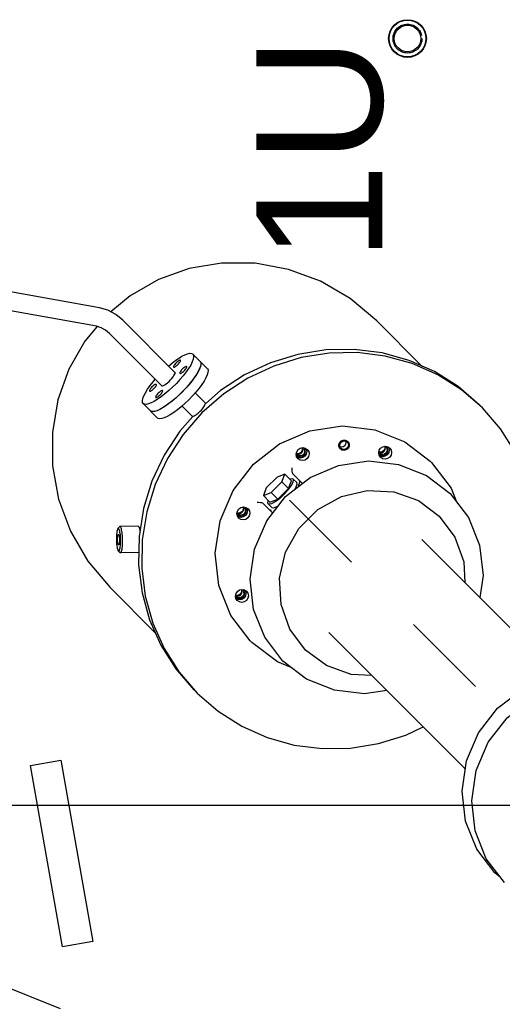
# Model space of a CAD drawing. Header units: metres. Extents: x 70279.8 to 70377.7, y 409251.8 to 409331.5.
# Tile 131 of 244: x 70323.551 to 70324.101, y 409305.523 to 409306.645. Entities that reach past the tile are written whole.
import ezdxf

# ---------------------------------------------------------------- set-up
doc = ezdxf.new("R2010")
doc.units = ezdxf.units.M
doc.linetypes.add('CENTER', pattern=[2, 1.25, -0.25, 0.25, -0.25])
doc.linetypes.add('HIDDEN', pattern=[0.2, 0.1, -0.1])
for name, color, linetype in [('02___PRT_ALL_AXES', 7, 'Continuous'), ('ASM_BASE_FEATURES', 7, 'Continuous'), ('DEFAULT_2', 7, 'HIDDEN'), ('GEOM', 7, 'Continuous'), ('PIPES', 7, 'Continuous'), ('PRT_AXIS', 7, 'Continuous')]:
    doc.layers.add(name, color=color, linetype=linetype)
doc.styles.add('TEXTSTYLE_3', font='arial.ttf')

# ---------------------------------------------------------------- blocks, each defined once
blk = doc.blocks.new('Transformer_Top_20170130')
at = {"color": 7, "linetype": 'Continuous'}
for p, q in [((-1961.6, -299.8), (-1754.8, -263.2)), ((-1754.8, -263.2), (-1748.7, -297.7)), ((-1955.5, -334.3), (-1961.6, -299.8)), ((-1748.7, -297.7), (-1955.5, -334.3)), ((-1510.3, -363.3), (-1512.2, -365.2)), ((-1503.5, -363.6), (-1503.4, -363.4)), ((-1491.5, -363.4), (-1491.6, -363.6)), ((-1484.7, -362.8), (-1482.7, -364.7)), ((-1484.3, -388.3), (-1482.3, -386.3)), ((-1357.1, -448), (-1356.4, -447.3)), ((-1342, -463.1), (-1341.3, -462.4)), ((-1636.7, -544.6), (-1614.5, -515.5)), ((-1614.5, -515.5), (-1612.9, -513.8)), ((-1561.5, -508.2), (-1563.9, -506.6)), ((-1554.7, -507.2), (-1556.2, -509.5)), ((-1555.1, -507.9), (-1555.9, -508.3)), ((-1467.5, -509.9), (-1469.9, -508.2)), ((-1460.6, -508.8), (-1462.2, -511.2)), ((-1461.1, -509.5), (-1461.8, -510)), ((-1467.2, -539.3), (-1455.8, -527.9)), ((-1464, -538.1), (-1463.5, -535.6)), ((-1460.7, -538.4), (-1456.6, -534.3)), ((-1457, -535.1), (-1456.6, -534.3)), ((-1454.7, -536.2), (-1447.2, -528.7)), ((-1454.7, -536.2), (-1451.3, -545)), ((-1451.3, -545), (-1443.8, -537.5)), ((-1438.3, -532), (-1447.2, -528.7)), ((-1447.2, -528.7), (-1443.8, -537.5)), ((-1443.8, -537.5), (-1431.5, -549.8)), ((-1426, -544.3), (-1438.3, -532)), ((-1643, -560.3), (-1636.7, -544.6)), ((-1451.3, -545), (-1439, -557.3)), ((-1439, -557.3), (-1431.5, -549.8)), ((-1431.5, -549.8), (-1422.7, -553.2)), ((-1422.7, -553.2), (-1426, -544.3)), ((-1656.4, -578), (-1635.8, -550.9)), ((-1439, -557.3), (-1430.2, -560.7)), ((-1430.2, -560.7), (-1422.7, -553.2)), ((-1432.1, -570), (-1436.3, -568.3)), ((-1421.9, -561.8), (-1433.3, -573.2)), ((-1432.4, -566.7), (-1428.3, -562.6)), ((-1429.6, -569.5), (-1432.1, -570)), ((-1429.1, -563), (-1428.3, -562.6)), ((-1641, -600.5), (-1623.3, -576.6)), ((-1399.8, -577.5), (-1402.2, -575.9)), ((-1393, -576.4), (-1394.5, -578.8)), ((-1393.5, -577.1), (-1394.2, -577.6)), ((-1759, -759), (-1603.3, -603.2)), ((-1393.9, -618), (-1393.2, -617.2)), ((-1393.2, -617.2), (-1392.4, -616.5)), ((-1388.1, -616.1), (-1386.3, -617.3)), ((-1391.2, -625.3), (-1393.1, -624.1)), ((-1388.5, -622.5), (-1390.4, -621.4)), ((-1385.5, -623.4), (-1386.2, -624.2)), ((-1384.8, -621.3), (-1385.5, -623.4)), ((-1398.2, -671.6), (-1400.6, -669.9)), ((-1391.4, -670.5), (-1392.9, -672.8)), ((-1391.8, -671.2), (-1392.5, -671.7)), ((-1653, -865), (-1497.2, -709.3)), ((-1409.5, -720.5), (-1438.6, -742.7)), ((-1409.5, -720.5), (-1407.8, -718.9)), ((-1438.6, -742.7), (-1454.3, -749)), ((-1882.1, -798.7), (-1877.4, -792.5))]:
    blk.add_line(p, q, dxfattribs=at)
for points in [[(-1512.2, -365.2), (-1512.4, -365.6), (-1512.4, -365.7)], [(-1512.4, -365.7), (-1512.4, -365.9), (-1512.1, -366.3), (-1511.5, -366.7), (-1510.6, -367), (-1509.5, -367.3), (-1508.2, -367.5), (-1506.7, -367.8), (-1505, -367.9), (-1503.1, -368.1), (-1501.2, -368.2), (-1499.2, -368.2), (-1497.1, -368.2), (-1495.1, -368.1), (-1493.1, -368), (-1491.2, -367.8), (-1489.4, -367.6), (-1487.7, -367.4), (-1486.3, -367.1), (-1485, -366.8), (-1484, -366.4), (-1483.2, -366.1), (-1482.7, -365.7)], [(-1510.3, -363.3), (-1510.5, -363.6), (-1510.4, -363.9), (-1510.2, -364.2), (-1509.6, -364.5), (-1508.9, -364.8), (-1507.9, -365.1), (-1506.8, -365.3), (-1505.5, -365.5), (-1504, -365.6), (-1502.4, -365.8), (-1500.7, -365.8), (-1499, -365.9), (-1497.2, -365.9), (-1495.4, -365.8), (-1493.7, -365.7), (-1492.1, -365.6), (-1490.5, -365.4), (-1489.1, -365.2), (-1487.8, -364.9), (-1486.7, -364.6), (-1485.8, -364.3), (-1485.1, -364), (-1484.7, -363.7)], [(-1484.7, -362.8), (-1484.8, -362.7), (-1485.3, -362.4), (-1486.1, -362.2), (-1487, -361.9), (-1488.2, -361.7), (-1489.5, -361.5), (-1491, -361.3), (-1492.6, -361.2), (-1494.2, -361.1), (-1496, -361.1), (-1497.8, -361.1), (-1499.5, -361.2), (-1501.2, -361.3), (-1502.9, -361.4), (-1504.5, -361.6), (-1505.9, -361.8), (-1507.2, -362.1), (-1508.3, -362.3), (-1509.1, -362.6), (-1509.8, -362.9), (-1510.3, -363.3)], [(-1491.6, -363.6), (-1491.9, -363.8), (-1492.3, -364), (-1492.9, -364.1), (-1493.7, -364.3), (-1494.5, -364.4), (-1495.5, -364.5), (-1496.5, -364.5), (-1497.5, -364.6), (-1498.6, -364.6), (-1499.6, -364.5), (-1500.5, -364.5), (-1501.4, -364.4), (-1502.1, -364.3), (-1502.7, -364.1), (-1503.1, -363.9), (-1503.4, -363.8), (-1503.5, -363.6)], [(-1503.4, -363.4), (-1503.1, -363.2), (-1502.6, -363), (-1502, -362.8), (-1501.3, -362.7), (-1500.4, -362.6), (-1499.5, -362.5), (-1498.5, -362.4), (-1497.4, -362.4), (-1496.4, -362.4), (-1495.4, -362.4), (-1494.4, -362.5), (-1493.6, -362.6), (-1492.8, -362.7), (-1492.3, -362.9), (-1491.8, -363), (-1491.6, -363.2), (-1491.5, -363.4)], [(-1484.7, -363.7), (-1484.5, -363.4), (-1484.5, -363.1), (-1484.7, -362.8)], [(-1482.4, -365.2), (-1482.5, -365), (-1482.7, -364.7)], [(-1482.7, -365.7), (-1482.5, -365.3), (-1482.4, -365.2)], [(-1482.3, -386.3), (-1482.9, -386.7), (-1483.6, -387.1), (-1484.7, -387.4), (-1485.9, -387.7), (-1487.3, -388)], [(-1482.1, -385.8), (-1482.1, -386), (-1482.3, -386.3)], [(-1356.4, -447.3), (-1356.6, -447.7), (-1356.6, -448.3)], [(-1356.6, -448.3), (-1356.5, -449), (-1356.1, -449.9)], [(-1356.1, -449.9), (-1355.6, -450.9), (-1354.9, -452), (-1354, -453.2), (-1353.1, -454.4), (-1352, -455.6), (-1350.8, -456.8), (-1349.6, -458), (-1348.4, -459.1), (-1347.2, -460), (-1346, -460.9), (-1344.9, -461.6)], [(-1344.9, -461.6), (-1343.9, -462.1), (-1343, -462.5)], [(-1343, -462.5), (-1342.3, -462.6), (-1341.7, -462.6), (-1341.3, -462.4)], [(-1612.9, -513.8), (-1583.8, -491.7), (-1549.6, -478), (-1512.8, -473.8), (-1475.8, -479.3), (-1441.2, -494.1), (-1411.2, -517.3), (-1388.1, -547.2), (-1373.3, -581.8), (-1367.8, -618.8), (-1372, -655.6), (-1385.7, -689.8), (-1407.8, -718.9)], [(-1566.7, -509.3), (-1568.3, -506.9), (-1568.9, -504.1), (-1568.4, -501.3), (-1566.8, -498.9)], [(-1566.8, -498.9), (-1564.5, -497.4), (-1561.7, -496.8), (-1558.8, -497.5), (-1556.4, -499.1)], [(-1563.9, -506.6), (-1565.6, -504.2), (-1566.2, -501.3), (-1565.7, -498.5)], [(-1561.2, -497.2), (-1561.6, -498.1), (-1561.7, -499.1), (-1561.6, -500.1), (-1561.3, -501.1), (-1560.9, -502.1), (-1560.2, -502.9)], [(-1560.2, -502.9), (-1559.4, -503.5), (-1558.5, -504), (-1557.5, -504.3), (-1556.5, -504.4), (-1555.5, -504.2), (-1554.5, -503.9)], [(-1556.4, -499.1), (-1554.8, -501.5), (-1554.2, -504.3), (-1554.7, -507.2)], [(-1472.6, -511), (-1474.3, -508.6), (-1474.9, -505.7), (-1474.4, -502.9), (-1472.8, -500.5)], [(-1472.8, -500.5), (-1470.4, -499), (-1467.6, -498.5), (-1464.8, -499.1), (-1462.4, -500.7)], [(-1469.9, -508.2), (-1471.5, -505.8), (-1472.1, -503), (-1471.6, -500.2)], [(-1467.2, -498.8), (-1467.5, -499.8), (-1467.7, -500.8), (-1467.6, -501.8), (-1467.3, -502.8), (-1466.8, -503.7), (-1466.2, -504.5)], [(-1466.2, -504.5), (-1465.4, -505.2), (-1464.4, -505.6), (-1463.5, -505.9), (-1462.4, -506), (-1461.4, -505.9), (-1460.5, -505.5)], [(-1462.4, -500.7), (-1460.7, -503.1), (-1460.1, -506), (-1460.6, -508.8)], [(-1635.8, -550.9), (-1608.7, -530.3), (-1576.9, -517.6), (-1542.6, -513.6), (-1508.2, -518.7), (-1476, -532.6), (-1448.1, -554.1), (-1426.5, -582), (-1412.7, -614.2), (-1407.6, -648.7), (-1411.6, -682.9), (-1424.3, -714.7), (-1444.9, -741.8)], [(-1556.2, -509.5), (-1558.6, -511.1), (-1561.4, -511.6), (-1564.2, -511), (-1566.7, -509.3)], [(-1555.9, -508.3), (-1558.7, -508.8), (-1561.5, -508.2)], [(-1462.2, -511.2), (-1464.6, -512.7), (-1467.4, -513.2), (-1470.2, -512.6), (-1472.6, -511)], [(-1461.8, -510), (-1464.6, -510.5), (-1467.5, -509.9)], [(-1455.8, -527.9), (-1455.5, -526.9), (-1455.3, -525.3), (-1455.2, -523.4), (-1455.2, -521.6)], [(-1460.7, -538.4), (-1461.1, -540.2), (-1460.1, -543.2), (-1458.4, -546.2)], [(-1446.1, -552.1), (-1450.7, -547), (-1454.3, -542.1), (-1456.5, -538), (-1457, -535.1)], [(-1456.6, -534.3), (-1455.7, -533.9), (-1452.8, -534.3)], [(-1623.3, -576.6), (-1599.4, -558.9), (-1571.3, -548.8), (-1541.2, -547.2), (-1511.5, -554.1), (-1484.8, -569), (-1463, -590.8), (-1448.1, -617.6), (-1441.2, -647.2), (-1442.8, -677.3), (-1452.9, -705.4), (-1470.6, -729.3)], [(-1446.1, -552.1), (-1441, -556.7), (-1436.1, -560.3), (-1432, -562.5), (-1429.1, -563)], [(-1428.3, -562.6), (-1427.9, -561.7), (-1428.3, -558.8)], [(-1415.6, -561.2), (-1417.4, -561.2), (-1419.3, -561.3), (-1420.9, -561.5), (-1421.9, -561.8)], [(-1440.2, -564.4), (-1437.2, -566.1), (-1434.2, -567.1), (-1432.4, -566.7)], [(-1405, -578.6), (-1406.6, -576.2), (-1407.2, -573.4), (-1406.7, -570.6), (-1405.2, -568.2)], [(-1405.2, -568.2), (-1402.8, -566.6), (-1400, -566.1), (-1397.1, -566.7), (-1394.7, -568.4)], [(-1402.2, -575.9), (-1403.9, -573.5), (-1404.5, -570.6), (-1404, -567.8)], [(-1399.5, -566.5), (-1399.9, -567.4), (-1400, -568.4), (-1399.9, -569.4), (-1399.6, -570.4), (-1399.2, -571.3), (-1398.5, -572.2)], [(-1398.5, -572.2), (-1397.7, -572.8), (-1396.8, -573.3), (-1395.8, -573.6), (-1394.8, -573.7), (-1393.8, -573.5), (-1392.8, -573.2)], [(-1394.7, -568.4), (-1393.1, -570.8), (-1392.5, -573.6), (-1393, -576.4)], [(-1669.4, -669.3), (-1673.1, -644.1), (-1669.2, -609.8), (-1656.4, -578)], [(-1394.5, -578.8), (-1396.9, -580.4), (-1399.7, -580.9), (-1402.6, -580.3), (-1405, -578.6)], [(-1394.2, -577.6), (-1397, -578.1), (-1399.8, -577.5)], [(-1652.4, -652.3), (-1651.1, -628.6), (-1641, -600.5)], [(-1392.4, -616.5), (-1390.3, -615.8), (-1388.1, -616.1)], [(-1390.4, -621.4), (-1391.5, -619.5), (-1391.8, -617.3), (-1391.5, -616.2)], [(-1386.3, -617.3), (-1385.1, -619.1), (-1384.8, -621.3)], [(-1393.1, -624.1), (-1394.3, -622.2), (-1394.6, -620), (-1393.9, -618)], [(-1386.2, -624.2), (-1387, -624.9), (-1389, -625.6), (-1391.2, -625.3)], [(-1385.2, -622.5), (-1386.3, -622.8), (-1388.5, -622.5)], [(-1403.3, -672.7), (-1405, -670.2), (-1405.6, -667.4), (-1405.1, -664.6), (-1403.5, -662.2)], [(-1403.5, -662.2), (-1401.2, -660.7), (-1398.3, -660.2), (-1395.5, -660.8), (-1393.1, -662.4)], [(-1400.6, -669.9), (-1402.2, -667.5), (-1402.8, -664.7), (-1402.3, -661.9)], [(-1397.9, -660.5), (-1398.2, -661.4), (-1398.4, -662.5), (-1398.3, -663.5), (-1398, -664.5), (-1397.5, -665.4), (-1396.9, -666.2)], [(-1393.1, -662.4), (-1391.5, -664.8), (-1390.8, -667.7), (-1391.4, -670.5)], [(-1392.9, -672.8), (-1395.3, -674.4), (-1398.1, -674.9), (-1400.9, -674.3), (-1403.3, -672.7)], [(-1392.5, -671.7), (-1395.3, -672.2), (-1398.2, -671.6)], [(-1396.9, -666.2), (-1396.1, -666.8), (-1395.2, -667.3), (-1394.2, -667.6), (-1393.2, -667.7), (-1392.1, -667.6), (-1391.2, -667.2)], [(-1470.6, -729.3), (-1494.5, -747), (-1522.6, -757.1), (-1546.3, -758.4)], [(-1444.9, -741.8), (-1472, -762.5), (-1503.8, -775.2), (-1538.1, -779.1), (-1563.3, -775.4)], [(-1877.4, -792.5), (-1850.3, -771.9), (-1818.5, -759.2), (-1784.2, -755.2), (-1749.8, -760.3), (-1717.5, -774.1), (-1689.7, -795.7), (-1668.1, -823.6), (-1654.3, -855.8), (-1649.2, -890.2), (-1653.2, -924.5), (-1665.9, -956.3), (-1686.5, -983.4)], [(-1888.4, -803.5), (-1861.3, -782.8), (-1829.5, -770.1), (-1795.2, -766.2), (-1760.8, -771.3), (-1728.5, -785.1), (-1700.7, -806.7), (-1679.1, -834.5), (-1665.3, -866.8), (-1660.2, -901.2), (-1664.1, -935.5), (-1676.8, -967.3), (-1697.5, -994.4)]]:
    blk.add_lwpolyline(points, dxfattribs=at)
for radius in [21, 15.2]:
    blk.add_circle((-926, -693), radius, dxfattribs=at)
at = {"layer": '02___PRT_ALL_AXES', "color": 7, "linetype": 'Continuous'}
for p, q in [((-1512.1, -386.3), (-1512.4, -365.7)), ((-1482.1, -385.8), (-1482.4, -365.2))]:
    blk.add_line(p, q, dxfattribs=at)
blk.add_circle((-926, -693), 21.5, dxfattribs=at)
at = {"layer": 'ASM_BASE_FEATURES', "color": 7, "linetype": 'CENTER'}
blk.add_line((-1806.1, -912.1), (-1442, -548), dxfattribs=at)
at = {"layer": 'DEFAULT_2', "color": 7, "linetype": 'HIDDEN'}
for points in [[(-1562.9, -497.1), (-1563.6, -497.9), (-1564.2, -498.9), (-1564.6, -500.1), (-1564.7, -501.2), (-1564.6, -502.4), (-1564.2, -503.6), (-1563.7, -504.6), (-1562.9, -505.6)], [(-1468.8, -498.7), (-1469.6, -499.6), (-1470.2, -500.6), (-1470.5, -501.7), (-1470.7, -502.9), (-1470.5, -504), (-1470.2, -505.2), (-1469.6, -506.3), (-1468.9, -507.2)], [(-1562.9, -505.6), (-1562, -506.3), (-1560.9, -506.9), (-1559.8, -507.3), (-1558.6, -507.4), (-1557.4, -507.3), (-1556.3, -506.9), (-1555.3, -506.3), (-1554.4, -505.5)], [(-1468.9, -507.2), (-1467.9, -508), (-1466.9, -508.5), (-1465.7, -508.9), (-1464.5, -509), (-1463.4, -508.9), (-1462.2, -508.5), (-1461.2, -507.9), (-1460.3, -507.2)], [(-1401.2, -566.3), (-1401.9, -567.2), (-1402.5, -568.2), (-1402.9, -569.3), (-1403, -570.5), (-1402.9, -571.7), (-1402.5, -572.9), (-1402, -573.9), (-1401.2, -574.9)], [(-1401.2, -574.9), (-1400.3, -575.6), (-1399.2, -576.2), (-1398.1, -576.5), (-1396.9, -576.7), (-1395.7, -576.5), (-1394.6, -576.2), (-1393.6, -575.6), (-1392.7, -574.8)], [(-1393.8, -624.8), (-1394.5, -623.9), (-1395.1, -622.8), (-1395.5, -621.7), (-1395.6, -620.6), (-1395.5, -619.4), (-1395.2, -618.3), (-1394.6, -617.3), (-1393.9, -616.4), (-1393, -615.7), (-1391.9, -615.2), (-1390.8, -614.9)], [(-1385.6, -616.6), (-1384.8, -617.5), (-1384.3, -618.5), (-1383.9, -619.6), (-1383.8, -620.8), (-1383.9, -621.9), (-1384.2, -623), (-1384.7, -624), (-1385.4, -624.9), (-1386.3, -625.6), (-1387.3, -626.2), (-1388.4, -626.5), (-1389.6, -626.6), (-1390.7, -626.4), (-1391.8, -626.1), (-1392.9, -625.5), (-1393.8, -624.8)], [(-1390.8, -614.9), (-1389.9, -614.8), (-1388.9, -614.9), (-1388, -615.1), (-1387.1, -615.5), (-1386.3, -616), (-1385.6, -616.6)], [(-1399.5, -660.4), (-1400.3, -661.2), (-1400.9, -662.3), (-1401.2, -663.4), (-1401.4, -664.6), (-1401.3, -665.7), (-1400.9, -666.9), (-1400.3, -668), (-1399.6, -668.9)], [(-1399.6, -668.9), (-1398.7, -669.7), (-1397.6, -670.2), (-1396.4, -670.6), (-1395.2, -670.7), (-1394.1, -670.6), (-1393, -670.2), (-1391.9, -669.6), (-1391.1, -668.9)]]:
    blk.add_lwpolyline(points, dxfattribs=at)
blk.add_circle((-926, -693), 16.5, dxfattribs=at)
at = {"layer": 'GEOM', "color": 7, "linetype": 'Continuous'}
for p, q in [((-1521.8, -328.5), (-1552, -354)), ((-1603.5, -405.5), (-1552, -354)), ((-1299.5, -709.5), (-1248, -658))]:
    blk.add_line(p, q, dxfattribs=at)
for points in [[(-1254.7, -338.9), (-1271, -325.3), (-1303, -306.9), (-1338, -294.4), (-1375.1, -288.1), (-1413.2, -288.3), (-1451.1, -295.2), (-1487.8, -308.7), (-1521.8, -328.5)], [(-1248, -658), (-1222.5, -627.8), (-1202.7, -593.8), (-1189.2, -557.2), (-1182.3, -519.2), (-1182.1, -481.1), (-1188.4, -444), (-1200.9, -409), (-1219.3, -377), (-1237.8, -354.9)]]:
    blk.add_lwpolyline(points, dxfattribs=at)
at = {"layer": 'PIPES', "color": 7, "linetype": 'Continuous'}
for p, q in [((-1254.1, -338.3), (-1207.7, -80.7)), ((-1233.2, -342), (-1186.1, -80.8)), ((-2032.4, -297.2), (-1953.8, -100.7)), ((-1235.9, -351.4), (-1233.2, -342)), ((-1322, -413), (-1262.3, -353.3)), ((-1307, -428), (-1247.3, -368.3))]:
    blk.add_line(p, q, dxfattribs=at)
for points in [[(-1262.3, -353.3), (-1258.5, -348.7), (-1255.7, -343.6), (-1254.1, -338.3)], [(-1247.3, -368.3), (-1240.7, -360.3), (-1235.9, -351.4)]]:
    blk.add_lwpolyline(points, dxfattribs=at)
at = {"layer": 'PRT_AXIS', "color": 7, "linetype": 'Continuous'}
for p, q in [((-1342.3, -391.8), (-1358.7, -408.1)), ((-1321.8, -412.3), (-1322.1, -412.8)), ((-1323.5, -425.2), (-1327.5, -420.9)), ((-1648.4, -432.5), (-1672.4, -453.2)), ((-1357.1, -448), (-1345, -435.9)), ((-1325.3, -439.7), (-1329.6, -435.6)), ((-1310.5, -437.2), (-1314.9, -433.5)), ((-1285.8, -448.3), (-1302.1, -464.7)), ((-1342, -463.1), (-1329.9, -451))]:
    blk.add_line(p, q, dxfattribs=at)
for points in [[(-1357.1, -448.1), (-1373.8, -433.5), (-1401.2, -415.6), (-1430.8, -401.7), (-1461.9, -392.1), (-1493.9, -386.9), (-1526.2, -386.4), (-1558, -390.4), (-1588.8, -399), (-1617.9, -411.8), (-1644.8, -428.8), (-1668.8, -449.5)], [(-1352.7, -458.7), (-1377.5, -437.2), (-1404.9, -419.3), (-1434.5, -405.4), (-1465.6, -395.7), (-1497.6, -390.6), (-1529.8, -390), (-1561.7, -394.1), (-1592.5, -402.6), (-1621.6, -415.5), (-1648.4, -432.5)], [(-1327.5, -420.9), (-1331.2, -416.5), (-1334.5, -412.2), (-1337.4, -408.1), (-1339.8, -404.3), (-1341.5, -400.8), (-1342.7, -397.7), (-1343.2, -395.2), (-1343.1, -393.2), (-1342.3, -391.8)], [(-1342.3, -391.8), (-1340.9, -391), (-1338.9, -390.9), (-1336.3, -391.4), (-1333.3, -392.5), (-1329.8, -394.3), (-1325.9, -396.7), (-1321.8, -399.6), (-1317.6, -402.9), (-1314.5, -405.5)], [(-1329.6, -435.6), (-1333.7, -431.3), (-1337.6, -426.9), (-1341.1, -422.6), (-1344.2, -418.3), (-1346.8, -414.4), (-1348.9, -410.7), (-1350.4, -407.4), (-1351.2, -404.6), (-1351.4, -402.3), (-1351, -400.6), (-1350.5, -399.9)], [(-1293.9, -456.5), (-1295.4, -457.3), (-1297.4, -457.4), (-1299.9, -456.9), (-1303, -455.7), (-1306.5, -453.9), (-1310.3, -451.6), (-1314.4, -448.7), (-1318.7, -445.4), (-1323.1, -441.7), (-1327.4, -437.6), (-1331.6, -433.4), (-1335.7, -429.1), (-1339.4, -424.7), (-1342.7, -420.4), (-1345.6, -416.3), (-1347.9, -412.5), (-1349.7, -409), (-1350.9, -405.9), (-1351.4, -403.4), (-1351.3, -401.4), (-1350.5, -399.9)], [(-1328.1, -398.8), (-1328.2, -399.2), (-1328.2, -399.7), (-1327.9, -400.3), (-1327.4, -401.1), (-1326.8, -401.9), (-1326.1, -402.8), (-1325.2, -403.7), (-1324.3, -404.6), (-1323.4, -405.3), (-1322.6, -405.9), (-1321.8, -406.4), (-1321.2, -406.7), (-1320.7, -406.7), (-1320.3, -406.6)], [(-1320.3, -406.6), (-1320.2, -406.3), (-1320.3, -405.8), (-1320.6, -405.1), (-1321, -404.4), (-1321.6, -403.5), (-1322.4, -402.6), (-1323.2, -401.7), (-1324.1, -400.9), (-1325, -400.1), (-1325.9, -399.5), (-1326.6, -399.1), (-1327.3, -398.8), (-1327.8, -398.7), (-1328.1, -398.8)], [(-1337.8, -443.8), (-1341.9, -439.5), (-1345.8, -435.1), (-1349.3, -430.8), (-1352.4, -426.5), (-1355, -422.6), (-1357.1, -418.9), (-1358.6, -415.6), (-1359.4, -412.8), (-1359.6, -410.5), (-1359.2, -408.8), (-1358.7, -408.1)], [(-1335.2, -406), (-1335.4, -406.3), (-1335.3, -406.8), (-1335, -407.4), (-1334.6, -408.2), (-1333.9, -409.1), (-1333.2, -410), (-1332.4, -410.9), (-1331.5, -411.7), (-1330.6, -412.4), (-1329.7, -413.1), (-1328.9, -413.5), (-1328.3, -413.8), (-1327.8, -413.9), (-1327.5, -413.7)], [(-1327.5, -413.7), (-1327.3, -413.4), (-1327.4, -412.9), (-1327.7, -412.3), (-1328.1, -411.5), (-1328.8, -410.6), (-1329.5, -409.7), (-1330.3, -408.8), (-1331.2, -408), (-1332.1, -407.3), (-1333, -406.6), (-1333.8, -406.2), (-1334.4, -405.9), (-1334.9, -405.8), (-1335.2, -406)], [(-1322.1, -412.8), (-1322, -413.8), (-1321.5, -414.9), (-1320.7, -416.3), (-1319.7, -417.9), (-1318.4, -419.5), (-1316.9, -421.2), (-1315.2, -422.9), (-1313.5, -424.4), (-1311.9, -425.7), (-1310.3, -426.7), (-1308.9, -427.5), (-1307.8, -428)], [(-1314.9, -433.5), (-1319.2, -429.5), (-1323.5, -425.2)], [(-1300.6, -426.3), (-1300.7, -426.7), (-1300.7, -427.2), (-1300.4, -427.8), (-1299.9, -428.6), (-1299.3, -429.4), (-1298.6, -430.3), (-1297.7, -431.2), (-1296.8, -432.1), (-1295.9, -432.8), (-1295.1, -433.4), (-1294.3, -433.9), (-1293.7, -434.2), (-1293.2, -434.2), (-1292.8, -434.1)], [(-1292.8, -434.1), (-1292.7, -433.8), (-1292.8, -433.3), (-1293.1, -432.6), (-1293.5, -431.9), (-1294.1, -431), (-1294.9, -430.1), (-1295.7, -429.2), (-1296.6, -428.4), (-1297.5, -427.6), (-1298.4, -427), (-1299.1, -426.6), (-1299.8, -426.3), (-1300.3, -426.2), (-1300.6, -426.3)], [(-1299.5, -420.5), (-1296.9, -423.6), (-1293.6, -427.8), (-1290.7, -431.9), (-1288.3, -435.8), (-1286.5, -439.3), (-1285.4, -442.3), (-1284.9, -444.9), (-1285, -446.9), (-1285.8, -448.3)], [(-1285.8, -448.3), (-1287.2, -449.1), (-1289.2, -449.2), (-1291.7, -448.7), (-1294.8, -447.5), (-1298.3, -445.8), (-1302.1, -443.4), (-1306.2, -440.5), (-1310.5, -437.2)], [(-1307.7, -433.5), (-1307.9, -433.8), (-1307.8, -434.3), (-1307.5, -434.9), (-1307.1, -435.7), (-1306.4, -436.6), (-1305.7, -437.5), (-1304.9, -438.4), (-1304, -439.2), (-1303.1, -439.9), (-1302.2, -440.6), (-1301.4, -441), (-1300.8, -441.3), (-1300.3, -441.4), (-1300, -441.2)], [(-1307.8, -428), (-1306.8, -428.1), (-1306.3, -427.8)], [(-1300, -441.2), (-1299.8, -440.9), (-1299.9, -440.4), (-1300.2, -439.8), (-1300.6, -439), (-1301.3, -438.1), (-1302, -437.2), (-1302.8, -436.3), (-1303.7, -435.5), (-1304.6, -434.8), (-1305.5, -434.1), (-1306.3, -433.7), (-1306.9, -433.4), (-1307.4, -433.3), (-1307.7, -433.5)], [(-1302.1, -464.7), (-1302.8, -465.2), (-1304.5, -465.6), (-1306.8, -465.4), (-1309.6, -464.6), (-1312.9, -463.1), (-1316.6, -461), (-1320.5, -458.4), (-1324.8, -455.3), (-1329.1, -451.8), (-1333.5, -447.9), (-1337.8, -443.8)], [(-1293.9, -456.5), (-1294.6, -457), (-1296.3, -457.4), (-1298.6, -457.2), (-1301.4, -456.4), (-1304.7, -454.9), (-1308.4, -452.8), (-1312.3, -450.2), (-1316.6, -447.1), (-1320.9, -443.6), (-1325.3, -439.7)], [(-1672.4, -453.2), (-1693.1, -477.2), (-1710.1, -504), (-1723, -533.1), (-1731.6, -563.9), (-1735.6, -595.8), (-1735, -628), (-1729.9, -660), (-1720.3, -691.1), (-1711, -710.9)], [(-1347.2, -778.4), (-1326.5, -754.4), (-1309.5, -727.6), (-1296.6, -698.5), (-1288.1, -667.7), (-1284, -635.8), (-1284.6, -603.6), (-1289.7, -571.6), (-1299.4, -540.5), (-1313.3, -510.9), (-1331.2, -483.5), (-1352.7, -458.7)], [(-1343.5, -774.8), (-1322.8, -750.8), (-1305.8, -723.9), (-1293, -694.8), (-1284.4, -664), (-1280.4, -632.2), (-1280.9, -599.9), (-1286.1, -567.9), (-1295.7, -536.8), (-1309.6, -507.2), (-1327.5, -479.8), (-1342.1, -463.1)], [(-1562.2, -504.9), (-1563.2, -503.5), (-1563.7, -501.8), (-1563.6, -500.1), (-1562.9, -498.6), (-1562.3, -497.9)], [(-1555.3, -505), (-1555.9, -505.6), (-1557.4, -506.2), (-1559.1, -506.4), (-1560.8, -505.9), (-1562.2, -504.9)], [(-1559.6, -502.3), (-1560.7, -500.7), (-1561.1, -498.8), (-1560.8, -497)], [(-1554.4, -503.5), (-1556.1, -503.8), (-1558, -503.4), (-1559.6, -502.3)], [(-1468.2, -506.5), (-1469.2, -505.1), (-1469.6, -503.4), (-1469.5, -501.8), (-1468.8, -500.2), (-1468.3, -499.6)], [(-1465.6, -504), (-1466.7, -502.3), (-1467.1, -500.5), (-1466.8, -498.7)], [(-1460.3, -505.1), (-1462.1, -505.5), (-1464, -505.1), (-1465.6, -504)], [(-1461.2, -506.6), (-1461.9, -507.2), (-1463.4, -507.9), (-1465.1, -508), (-1466.8, -507.5), (-1468.2, -506.5)], [(-1400.5, -574.2), (-1401.5, -572.8), (-1402, -571.1), (-1401.9, -569.4), (-1401.2, -567.9), (-1400.6, -567.2)], [(-1398, -571.6), (-1399.1, -570), (-1399.5, -568.1), (-1399.1, -566.3)], [(-1392.7, -572.8), (-1394.5, -573.1), (-1396.3, -572.7), (-1398, -571.6)], [(-1393.6, -574.3), (-1394.2, -574.8), (-1395.8, -575.5), (-1397.4, -575.6), (-1399.1, -575.2), (-1400.5, -574.2)], [(-1398.9, -668.2), (-1399.9, -666.8), (-1400.4, -665.1), (-1400.2, -663.4), (-1399.6, -661.9), (-1399, -661.3)], [(-1396.3, -665.6), (-1397.4, -664), (-1397.8, -662.1), (-1397.5, -660.4)], [(-1391.9, -668.3), (-1392.6, -668.9), (-1394.1, -669.6), (-1395.8, -669.7), (-1397.5, -669.2), (-1398.9, -668.2)], [(-1391, -666.8), (-1392.8, -667.1), (-1394.7, -666.7), (-1396.3, -665.6)], [(-1604.9, -817), (-1585.1, -826.3), (-1554, -835.9), (-1522, -841), (-1489.8, -841.6), (-1457.9, -837.6), (-1427.1, -829), (-1398, -816.1), (-1371.2, -799.1), (-1347.2, -778.4)]]:
    blk.add_lwpolyline(points, dxfattribs=at)
at = {"color": 7, "linetype": 'Continuous', "style": 'TEXTSTYLE_3'}
blk.add_text('1U', height=143.75, dxfattribs=at).set_placement((-1180.2, -664.4))

msp = doc.modelspace()

# ---------------------------------------------------------------- linework, layer by layer
msp.add_line((70319.1573, 409305.75), (70326.4423, 409305.75))

# ---------------------------------------------------------------- block references
at = {"xscale": 0.001, "yscale": 0.001, "zscale": 0.001, "rotation": 90}
msp.add_blockref('Transformer_Top_20170130', (70323.3, 409307.55), dxfattribs=at)

doc.saveas('drawing.dxf')
